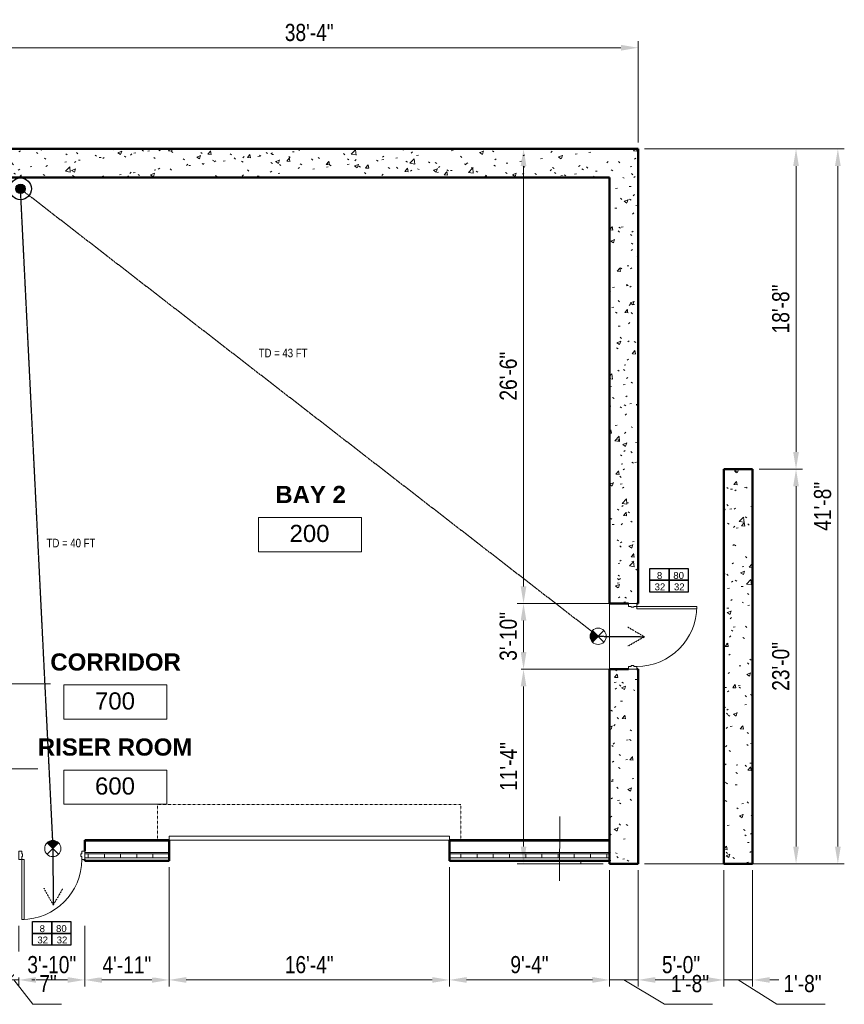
# Model space of a CAD drawing. Header units: inches. Extents: x -148 to 1376, y -98 to 590.
# Tile 9 of 9: x 800 to 1376, y -98 to 590. Entities that reach past the tile are written whole.
import ezdxf

# ---------------------------------------------------------------- set-up
doc = ezdxf.new("R2010")
doc.units = ezdxf.units.IN
doc.header["$MEASUREMENT"] = 0
for name, pattern in [('ACAD_ISO03W100', [30, 12, -18]), ('Dash', [0.25, 0.125, -0.125]), ('DASHED2', [0.375, 0.25, -0.125])]:
    doc.linetypes.add(name, pattern=pattern)
for name, color, linetype, lineweight in [('A-ANNO-DIMS', 211, 'Continuous', 9), ('A-AREA-IDEN', 2, 'Continuous', 9), ('A-DOOR', 31, 'Continuous', 13), ('A-DOOR-FRAM', 31, 'Continuous', 20), ('A-DOOR-HDLN', 31, 'Dash', 13), ('A-FLOR', 192, 'Continuous', 13), ('A-WALL', 113, 'Continuous', 13), ('A-WALL-IDEN', 211, 'Continuous', 9), ('A-WALL-PATT', 111, 'Continuous', 50), ('F-LSFT-EGRE', 5, 'Continuous', 30), ('F-PROT-PIPE', 1, 'Continuous', 30), ('L-SITE-WALL', 31, 'Continuous', 13)]:
    doc.layers.add(name, color=color, linetype=linetype, lineweight=lineweight)
doc.layers.add('A-ANNO-TEXT', color=7, linetype='Continuous', lineweight=0, transparency=0.2)
doc.layers.add('Exit Sign New', color=1, linetype='Continuous')
doc.styles.add('Arial', font='arial.ttf', dxfattribs={"width": 0.8, "height": 12})
doc.styles.add('Arial_1', font='arial.ttf', dxfattribs={"height": 9})
doc.styles.add('Arial_B', font='arialbd.ttf', dxfattribs={"height": 12})
doc.styles.get("Standard").update_dxf_attribs({"font": 'txt.shx', "height": 108.1875})
doc.dimstyles.new('Continuous_USACE', dxfattribs={"dimscale": 12, "dimtxt": 9.182335, "dimasz": 1, "dimexe": 0.375, "dimexo": 0.375, "dimgap": 0.375, "dimtad": 1, "dimdec": 5, "dimrnd": 0.03125, "dimzin": 3, "dimdsep": 46, "dimlunit": 4, "dimtxsty": 'Arial', "dimsah": 1, "dimcen": 0.09, "dimazin": 0, "dimtfac": 1, "dimtdec": 4, "dimtix": 1, "dimtmove": 1, "dimatfit": 3, "dimfxl": 1, "dimtvp": 1, "dimtfill": 1, "dimfrac": 2, "dimtolj": 1, "dimtzin": 0, "dimlwd": 20, "dimlwe": 20, "dimarcsym": 2})
doc.dimstyles.new('Continuous_USACE_1', dxfattribs={"dimscale": 12, "dimtxt": 9.182335, "dimasz": 1, "dimexe": 0.375, "dimexo": 0.375, "dimgap": 0.375, "dimtad": 1, "dimdec": 5, "dimrnd": 0.03125, "dimzin": 3, "dimdsep": 46, "dimlunit": 4, "dimtxsty": 'Arial', "dimsah": 1, "dimcen": 0.09, "dimazin": 0, "dimtfac": 1, "dimtdec": 4, "dimtix": 1, "dimtmove": 0, "dimatfit": 3, "dimfxl": 1, "dimtvp": 1, "dimtfill": 1, "dimfrac": 2, "dimtolj": 1, "dimtzin": 0, "dimlwd": 20, "dimlwe": 20, "dimarcsym": 2})
doc.dimstyles.new('Continuous_USACE_3', dxfattribs={"dimscale": 12, "dimtxt": 9.182335, "dimasz": 0.75, "dimexe": 0.375, "dimexo": 0.375, "dimgap": 0.375, "dimtad": 1, "dimdec": 5, "dimrnd": 0.03125, "dimzin": 3, "dimdsep": 46, "dimlunit": 4, "dimtxsty": 'Arial', "dimblk1": 'OBLIQUE', "dimsah": 1, "dimcen": 0.09, "dimazin": 0, "dimtfac": 1, "dimtdec": 4, "dimtix": 1, "dimtmove": 1, "dimatfit": 3, "dimfxl": 1, "dimtvp": 1, "dimtfill": 1, "dimfrac": 2, "dimtolj": 1, "dimtzin": 0, "dimlwd": 20, "dimlwe": 20, "dimarcsym": 2})
pattern_1 = [(50, (3283.594, -2267.219), (27.5427, -2.40992), [2.88, -31.68]), (355, (3283.594, -2267.22), (-5.32784, 28.88427), [2.304, -25.344]), (100.451, (3285.89, -2267.42), (22.21532, 26.47393), [2.448, -26.924]), (46.184, (3283.594, -2259.54), (40.98187, -6.35642), [4.32, -47.52]), (96.636, (3287.01, -2260.07), (35.89075, 37.4062), [3.671, -40.386]), (351.184, (3283.594, -2259.54), (35.89097, 37.4062), [3.456, -38.016]), (21, (3287.434, -2261.459), (22.92104, -15.46073), [2.88, -31.68]), (326, (3287.434, -2261.46), (9.34353, 27.84574), [2.304, -25.344]), (71.451, (3289.344, -2262.747), (32.26477, 12.38442), [2.448, -26.924]), (37.5, (3283.594, -2267.219), (0.466855, 12.782707), [1.267, -23.77, 1.267, -24.461, -25.44]), (37.5, (3283.594, -2267.219), (0.466855, 12.782707), [-50.765, 1.267, -24.173]), (7.5, (3283.594, -2267.219), (10.10159, 15.14509), [1.267, -13.402, 1.267, -23.194, -9.696]), (7.5, (3283.594, -2267.219), (10.10159, 15.14509), [-39.13, 1.267, -8.429]), (327.5, (3275.031, -2267.219), (20.49916, -0.86578), [1.267, -8.333, 1.267, -28.685, -39.744]), (327.5, (3275.031, -2267.219), (20.49916, -0.86578), [-39.552, 1.267, -38.477]), (317.5, (3271.19, -2267.219), (22.39478, 3.84429), [1.267, -11.213, 1.267, -18.624, -28.224]), (317.5, (3271.19, -2267.219), (22.39478, 3.84429), [-32.371, 1.267, -26.957])]

# ---------------------------------------------------------------- blocks, each defined once
blk = doc.blocks.new('*U11')
at = {"layer": 'Exit Sign New', "lineweight": 13}
blk.add_hatch(color=256, dxfattribs=at).paths.add_polyline_path([(2.01, 2, 0.414214), (-2, 2.01), (0, 0)])
for p, q in [((-2.01, -2), (2.01, 2)), ((-2, 2.01), (2, -2.01))]:
    blk.add_line(p, q, dxfattribs=at)
blk.add_circle((0, 0), 2.84, dxfattribs=at)
blk = doc.blocks.new('*U19')
at = {"layer": 'F-PROT-PIPE', "ltscale": 0.010417}
h = blk.add_hatch(color=5, dxfattribs=at)
edge = h.paths.add_edge_path()
edge.add_arc((0, 0), 4.36, 0, 360)
for radius in [10.06, 4.36]:
    blk.add_circle((0, 0, 0), radius, dxfattribs=at)
blk = doc.blocks.new('Door-Overhead-Rolling - 196__ x 196__-386396-ARCHITECTURAL FLOOR PLAN')
at = {"layer": 'A-DOOR', "lineweight": 9}
for p, q in [((98, -7.1875), (-98, -7.1875)), ((-98, -7.1875), (-98, -10.1875)), ((-98, -10.1875), (98, -10.1875)), ((98, -10.1875), (98, -7.1875))]:
    blk.add_line(p, q, dxfattribs=at)
at = {"layer": 'A-DOOR-HDLN'}
for p, q in [((-106, -7.1875), (-106, -32.1875)), ((106, -7.1875), (106, -32.1875)), ((-106, -32.1875), (106, -32.1875))]:
    blk.add_line(p, q, dxfattribs=at)
blk = doc.blocks.new('Door-Passage-Single-Flush - 42_ x 84_-580516-ARCHITECTURAL FLOOR PLAN')
at = {"layer": 'A-DOOR', "lineweight": 20}
for p, q in [((21, 48.4375), (19.25, 48.4375)), ((19.25, 48.4375), (19.25, 6.4375)), ((21, 6.4375), (21, 48.4375)), ((19.25, 6.4375), (21, 6.4375))]:
    blk.add_line(p, q, dxfattribs=at)
at = {"layer": 'A-DOOR', "lineweight": 9}
blk.add_arc((21, 6.4375), 42, 90, 180, dxfattribs=at)
at = {"layer": 'A-DOOR-FRAM'}
for p, q in [((-21, 6.4375), (-23, 6.4375)), ((-23, 6.4375), (-23, 0.6875)), ((-23, 0.6875), (-21, 0.6875)), ((-21, 4.5), (-21, 6.4375)), ((-20.375, 4.5), (-21, 4.5)), ((-21, 0.6875), (-21, 2.625)), ((-21, 2.625), (-20.375, 2.625)), ((-20.375, 2.625), (-20.375, 4.5)), ((21, 4.5), (20.375, 4.5)), ((20.375, 4.5), (20.375, 2.625)), ((20.375, 2.625), (21, 2.625)), ((21, 6.4375), (21, 4.5)), ((23, 6.4375), (21, 6.4375)), ((21, 2.625), (21, 0.6875)), ((21, 0.6875), (23, 0.6875)), ((23, 0.6875), (23, 6.4375))]:
    blk.add_line(p, q, dxfattribs=at)
blk = doc.blocks.new('Door-Passage-Single-Flush - 42_ x 84_-580552-ARCHITECTURAL FLOOR PLAN')
at = {"layer": 'A-DOOR', "lineweight": 20}
for p, q in [((19.25, -9.25), (21, -9.25)), ((19.25, -51.25), (19.25, -9.25)), ((21, -9.25), (21, -51.25)), ((21, -51.25), (19.25, -51.25))]:
    blk.add_line(p, q, dxfattribs=at)
at = {"layer": 'A-DOOR', "lineweight": 9}
blk.add_arc((21, -9.25), 42, 180, 270, dxfattribs=at)
at = {"layer": 'A-DOOR-FRAM'}
for p, q in [((-23, -3.5), (-21, -3.5)), ((-23, -9.25), (-23, -3.5)), ((-21, -3.5), (-21, -5.4375)), ((-21, -5.4375), (-20.375, -5.4375)), ((-20.375, -5.4375), (-20.375, -7.3125)), ((20.375, -5.4375), (21, -5.4375)), ((20.375, -7.3125), (20.375, -5.4375)), ((21, -3.5), (23, -3.5)), ((21, -5.4375), (21, -3.5)), ((23, -3.5), (23, -9.25)), ((-21, -9.25), (-23, -9.25)), ((-21, -7.3125), (-21, -9.25)), ((-20.375, -7.3125), (-21, -7.3125)), ((21, -7.3125), (20.375, -7.3125)), ((21, -9.25), (21, -7.3125)), ((23, -9.25), (21, -9.25))]:
    blk.add_line(p, q, dxfattribs=at)
blk = doc.blocks.new('Room Tag - Room Tag-42828-ARCHITECTURAL FLOOR PLAN')
at = {"layer": 'A-AREA-IDEN'}
for p, q in [((-0.375, -0.0625), (-0.375, -0.3125)), ((-0.375, -0.0625), (0.375, -0.0625)), ((0.375, -0.0625), (0.375, -0.3125)), ((-0.375, -0.3125), (0.375, -0.3125))]:
    blk.add_line(p, q, dxfattribs=at)
blk = doc.blocks.new('_Oblique')
at = {"color": 0, "linetype": 'ByBlock', "lineweight": -2}
blk.add_line((-0.5, -0.5), (0.5, 0.5), dxfattribs=at)
blk = doc.blocks.new('*D106')
at = {"layer": 'A-ANNO-DIMS', "color": 0, "lineweight": 20, "transparency": 16777216}
for p, q in [((792, -4.51), (792, -85.8)), ((799, -43.51), (799, -85.8)), ((792, -81.3), (783, -81.3)), ((792, -81.3), (799, -81.3)), ((792, -81.3), (799, -81.3)), ((795.5, -81.3), (808.74, -98.34)), ((808, -81.3), (817, -81.3)), ((808.74, -98.34), (828.69, -98.34))]:
    blk.add_line(p, q, dxfattribs=at)
at = {"layer": 'Defpoints', "color": 0, "transparency": 16777216}
for p in [(792, -0.01), (799, -39.01), (799, -81.3)]:
    blk.add_point(p, dxfattribs=at)
at = {"layer": 'A-ANNO-DIMS', "color": 0, "lineweight": 20, "transparency": 16777216, "xscale": 8.999999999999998, "yscale": 8.999999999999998, "zscale": 8.999999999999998}
blk.add_blockref('_Oblique', (792, -81.3), dxfattribs=at)
at = {"layer": 'A-ANNO-DIMS', "color": 0, "lineweight": 20, "transparency": 16777216, "insert": (813.24, -77.84), "char_height": 12, "width": 13.7311, "attachment_point": 1, "line_spacing_factor": 0.941778, "style": 'Arial', "bg_fill": 3, "box_fill_scale": 1.25, "bg_fill_color": 256, "bg_fill_true_color": 13158600, "bg_fill_transparency": 0}
blk.add_mtext('\\A1;7"', dxfattribs=at)
at = {"layer": 'A-ANNO-DIMS', "color": 0, "transparency": 16777216}
blk.add_solid([(808, -79.8), (808, -82.8), (799, -81.3)], dxfattribs=at)
blk = doc.blocks.new('*D107')
at = {"layer": 'A-ANNO-DIMS', "color": 0, "lineweight": 20, "transparency": 16777216}
for p, q in [((799, -43.51), (799, -85.8)), ((845, -43.51), (845, -85.8)), ((811, -81.3), (833, -81.3))]:
    blk.add_line(p, q, dxfattribs=at)
at = {"layer": 'A-ANNO-DIMS', "color": 0, "transparency": 16777216}
for points in [[(811, -79.3), (811, -83.3), (799, -81.3)], [(833, -79.3), (833, -83.3), (845, -81.3)]]:
    blk.add_solid(points, dxfattribs=at)
at = {"layer": 'Defpoints', "color": 0, "transparency": 16777216}
for p in [(799, -39.01), (845, -39.01)]:
    blk.add_point(p, dxfattribs=at)
at = {"layer": 'A-ANNO-DIMS', "color": 0, "lineweight": 20, "transparency": 16777216, "insert": (822, -70.67), "char_height": 12, "width": 46.7875, "attachment_point": 5, "style": 'Arial', "bg_fill": 3, "box_fill_scale": 1.25, "bg_fill_color": 256, "bg_fill_true_color": 13158600, "bg_fill_transparency": 0}
blk.add_mtext('\\A1;3\'-10"', dxfattribs=at)
at = {"layer": 'Defpoints', "color": 0, "transparency": 16777216}
blk.add_point((845, -81.3), dxfattribs=at)
blk = doc.blocks.new('*D108')
at = {"layer": 'A-ANNO-DIMS', "color": 0, "lineweight": 20, "transparency": 16777216}
for p, q in [((904, -2.51), (904, -85.8)), ((845, -43.51), (845, -85.8)), ((857, -81.3), (892, -81.3))]:
    blk.add_line(p, q, dxfattribs=at)
at = {"layer": 'A-ANNO-DIMS', "color": 0, "transparency": 16777216}
for points in [[(857, -79.3), (857, -83.3), (845, -81.3)], [(892, -79.3), (892, -83.3), (904, -81.3)]]:
    blk.add_solid(points, dxfattribs=at)
at = {"layer": 'Defpoints', "color": 0, "transparency": 16777216}
for p in [(904, 1.99), (845, -39.01)]:
    blk.add_point(p, dxfattribs=at)
at = {"layer": 'A-ANNO-DIMS', "color": 0, "lineweight": 20, "transparency": 16777216, "insert": (874.5, -70.77), "char_height": 12, "width": 46.7875, "attachment_point": 5, "style": 'Arial', "bg_fill": 3, "box_fill_scale": 1.25, "bg_fill_color": 256, "bg_fill_true_color": 13158600, "bg_fill_transparency": 0}
blk.add_mtext('\\A1;4\'-11"', dxfattribs=at)
at = {"layer": 'Defpoints', "color": 0, "transparency": 16777216}
blk.add_point((904, -81.3), dxfattribs=at)
blk = doc.blocks.new('*D109')
at = {"layer": 'A-ANNO-DIMS', "color": 0, "lineweight": 20, "transparency": 16777216}
for p, q in [((904, -2.51), (904, -85.8)), ((1100, -2.51), (1100, -85.8)), ((916, -81.3), (1088, -81.3))]:
    blk.add_line(p, q, dxfattribs=at)
at = {"layer": 'A-ANNO-DIMS', "color": 0, "transparency": 16777216}
for points in [[(916, -79.3), (916, -83.3), (904, -81.3)], [(1088, -79.3), (1088, -83.3), (1100, -81.3)]]:
    blk.add_solid(points, dxfattribs=at)
at = {"layer": 'Defpoints', "color": 0, "transparency": 16777216}
for p in [(904, 1.99), (1100, 1.99), (1100, -81.3)]:
    blk.add_point(p, dxfattribs=at)
at = {"layer": 'A-ANNO-DIMS', "color": 0, "lineweight": 20, "transparency": 16777216, "insert": (1002, -70.67), "char_height": 12, "width": 46.7875, "attachment_point": 5, "style": 'Arial', "bg_fill": 3, "box_fill_scale": 1.25, "bg_fill_color": 256, "bg_fill_true_color": 13158600, "bg_fill_transparency": 0}
blk.add_mtext('\\A1;16\'-4"', dxfattribs=at)
blk = doc.blocks.new('*D110')
at = {"layer": 'A-ANNO-DIMS', "color": 0, "lineweight": 20, "transparency": 16777216}
for p, q in [((1100, -2.51), (1100, -85.8)), ((1212, -4.51), (1212, -85.8)), ((1112, -81.3), (1200, -81.3))]:
    blk.add_line(p, q, dxfattribs=at)
at = {"layer": 'A-ANNO-DIMS', "color": 0, "transparency": 16777216}
for points in [[(1112, -79.3), (1112, -83.3), (1100, -81.3)], [(1200, -79.3), (1200, -83.3), (1212, -81.3)]]:
    blk.add_solid(points, dxfattribs=at)
at = {"layer": 'Defpoints', "color": 0, "transparency": 16777216}
for p in [(1100, 1.99), (1212, -0.01), (1212, -81.3)]:
    blk.add_point(p, dxfattribs=at)
at = {"layer": 'A-ANNO-DIMS', "color": 0, "lineweight": 20, "transparency": 16777216, "insert": (1156, -70.67), "char_height": 12, "width": 38.481, "attachment_point": 5, "style": 'Arial', "bg_fill": 3, "box_fill_scale": 1.25, "bg_fill_color": 256, "bg_fill_true_color": 13158600, "bg_fill_transparency": 0}
blk.add_mtext('\\A1;9\'-4"', dxfattribs=at)
blk = doc.blocks.new('*D111')
at = {"layer": 'A-ANNO-DIMS', "color": 0, "lineweight": 20, "transparency": 16777216}
for p, q in [((1212, -4.51), (1212, -85.8)), ((1232, -4.51), (1232, -85.8)), ((1200, -81.3), (1188, -81.3)), ((1212, -81.3), (1232, -81.3)), ((1212, -81.3), (1232, -81.3)), ((1222, -81.3), (1250.41, -98.34)), ((1244, -81.3), (1256, -81.3)), ((1250.41, -98.34), (1284.03, -98.34))]:
    blk.add_line(p, q, dxfattribs=at)
at = {"layer": 'A-ANNO-DIMS', "color": 0, "transparency": 16777216}
for points in [[(1200, -79.3), (1200, -83.3), (1212, -81.3)], [(1244, -79.3), (1244, -83.3), (1232, -81.3)]]:
    blk.add_solid(points, dxfattribs=at)
at = {"layer": 'Defpoints', "color": 0, "transparency": 16777216}
for p in [(1212, -0.01), (1232, -0.01), (1232, -81.3)]:
    blk.add_point(p, dxfattribs=at)
at = {"layer": 'A-ANNO-DIMS', "color": 0, "lineweight": 20, "transparency": 16777216, "insert": (1254.91, -77.84), "char_height": 12, "width": 38.481, "attachment_point": 1, "line_spacing_factor": 0.941778, "style": 'Arial', "bg_fill": 3, "box_fill_scale": 1.25, "bg_fill_color": 256, "bg_fill_true_color": 13158600, "bg_fill_transparency": 0}
blk.add_mtext('\\A1;1\'-8"', dxfattribs=at)
blk = doc.blocks.new('*D112')
at = {"layer": 'A-ANNO-DIMS', "color": 0, "lineweight": 20, "transparency": 16777216}
for p, q in [((1232, -4.51), (1232, -85.8)), ((1292, -4.51), (1292, -85.8)), ((1244, -81.3), (1280, -81.3))]:
    blk.add_line(p, q, dxfattribs=at)
at = {"layer": 'A-ANNO-DIMS', "color": 0, "transparency": 16777216}
for points in [[(1244, -79.3), (1244, -83.3), (1232, -81.3)], [(1280, -79.3), (1280, -83.3), (1292, -81.3)]]:
    blk.add_solid(points, dxfattribs=at)
at = {"layer": 'Defpoints', "color": 0, "transparency": 16777216}
for p in [(1232, -0.01), (1292, -0.01), (1292, -81.3)]:
    blk.add_point(p, dxfattribs=at)
at = {"layer": 'A-ANNO-DIMS', "color": 0, "lineweight": 20, "transparency": 16777216, "insert": (1262, -70.67), "char_height": 12, "width": 38.481, "attachment_point": 5, "style": 'Arial', "bg_fill": 3, "box_fill_scale": 1.25, "bg_fill_color": 256, "bg_fill_true_color": 13158600, "bg_fill_transparency": 0}
blk.add_mtext('\\A1;5\'-0"', dxfattribs=at)
blk = doc.blocks.new('*D113')
at = {"layer": 'A-ANNO-DIMS', "color": 0, "lineweight": 20, "transparency": 16777216}
for p, q in [((1292, -4.51), (1292, -85.8)), ((1312, -4.51), (1312, -85.8)), ((1280, -81.3), (1268, -81.3)), ((1292, -81.3), (1312, -81.3)), ((1292, -81.3), (1312, -81.3)), ((1302, -81.3), (1329.06, -98.34)), ((1324, -81.3), (1336, -81.3)), ((1329.06, -98.34), (1362.68, -98.34))]:
    blk.add_line(p, q, dxfattribs=at)
at = {"layer": 'A-ANNO-DIMS', "color": 0, "transparency": 16777216}
for points in [[(1280, -79.3), (1280, -83.3), (1292, -81.3)], [(1324, -79.3), (1324, -83.3), (1312, -81.3)]]:
    blk.add_solid(points, dxfattribs=at)
at = {"layer": 'Defpoints', "color": 0, "transparency": 16777216}
for p in [(1292, -0.01), (1312, -0.01), (1312, -81.3)]:
    blk.add_point(p, dxfattribs=at)
at = {"layer": 'A-ANNO-DIMS', "color": 0, "lineweight": 20, "transparency": 16777216, "insert": (1333.56, -77.84), "char_height": 12, "width": 38.481, "attachment_point": 1, "line_spacing_factor": 0.941778, "style": 'Arial', "bg_fill": 3, "box_fill_scale": 1.25, "bg_fill_color": 256, "bg_fill_true_color": 13158600, "bg_fill_transparency": 0}
blk.add_mtext('\\A1;1\'-8"', dxfattribs=at)
blk = doc.blocks.new('*D121')
at = {"layer": 'A-ANNO-DIMS', "color": 0, "lineweight": 20, "transparency": 16777216}
for p, q in [((772, 504.49), (772, 575.2)), ((1232, 504.49), (1232, 575.2)), ((784, 570.7), (1220, 570.7))]:
    blk.add_line(p, q, dxfattribs=at)
at = {"layer": 'A-ANNO-DIMS', "color": 0, "transparency": 16777216}
for points in [[(784, 572.7), (784, 568.7), (772, 570.7)], [(1220, 572.7), (1220, 568.7), (1232, 570.7)]]:
    blk.add_solid(points, dxfattribs=at)
at = {"layer": 'Defpoints', "color": 0, "transparency": 16777216}
for p in [(1232, 570.7), (772, 499.99), (1232, 499.99)]:
    blk.add_point(p, dxfattribs=at)
at = {"layer": 'A-ANNO-DIMS', "color": 0, "lineweight": 20, "transparency": 16777216, "insert": (1002, 581.34), "char_height": 12, "width": 46.7875, "attachment_point": 5, "style": 'Arial', "bg_fill": 3, "box_fill_scale": 1.25, "bg_fill_color": 256, "bg_fill_true_color": 13158600, "bg_fill_transparency": 0}
blk.add_mtext('\\A1;38\'-4"', dxfattribs=at)
blk = doc.blocks.new('*D126')
at = {"layer": 'A-ANNO-DIMS', "color": 0, "lineweight": 20, "transparency": 16777216}
for p, q in [((1207, 135.99), (1147.37, 135.99)), ((1151.87, 11.99), (1151.87, 123.99)), ((1207.5, -0.01), (1147.37, -0.01))]:
    blk.add_line(p, q, dxfattribs=at)
at = {"layer": 'A-ANNO-DIMS', "color": 0, "transparency": 16777216}
for points in [[(1149.87, 123.99), (1153.87, 123.99), (1151.87, 135.99)], [(1149.87, 11.99), (1153.87, 11.99), (1151.87, -0.01)]]:
    blk.add_solid(points, dxfattribs=at)
at = {"layer": 'Defpoints', "color": 0, "transparency": 16777216}
for p in [(1151.87, 135.99), (1211.5, 135.99), (1212, -0.01)]:
    blk.add_point(p, dxfattribs=at)
at = {"layer": 'A-ANNO-DIMS', "color": 0, "lineweight": 20, "transparency": 16777216, "insert": (1141.35, 67.99), "char_height": 12, "width": 46.7875, "attachment_point": 5, "rotation": 90, "style": 'Arial', "bg_fill": 3, "box_fill_scale": 1.25, "bg_fill_color": 256, "bg_fill_true_color": 13158600, "bg_fill_transparency": 0}
blk.add_mtext('\\A1;11\'-4"', dxfattribs=at)
blk = doc.blocks.new('*D127')
at = {"layer": 'A-ANNO-DIMS', "color": 0, "lineweight": 20, "transparency": 16777216}
for p, q in [((1207, 181.99), (1147.37, 181.99)), ((1151.87, 147.99), (1151.87, 169.99)), ((1207, 135.99), (1147.37, 135.99))]:
    blk.add_line(p, q, dxfattribs=at)
at = {"layer": 'A-ANNO-DIMS', "color": 0, "transparency": 16777216}
for points in [[(1149.87, 169.99), (1153.87, 169.99), (1151.87, 181.99)], [(1149.87, 147.99), (1153.87, 147.99), (1151.87, 135.99)]]:
    blk.add_solid(points, dxfattribs=at)
at = {"layer": 'Defpoints', "color": 0, "transparency": 16777216}
for p in [(1211.5, 181.99), (1211.5, 135.99)]:
    blk.add_point(p, dxfattribs=at)
at = {"layer": 'A-ANNO-DIMS', "color": 0, "lineweight": 20, "transparency": 16777216, "insert": (1141.24, 158.99), "char_height": 12, "width": 46.7875, "attachment_point": 5, "rotation": 90, "style": 'Arial', "bg_fill": 3, "box_fill_scale": 1.25, "bg_fill_color": 256, "bg_fill_true_color": 13158600, "bg_fill_transparency": 0}
blk.add_mtext('\\A1;3\'-10"', dxfattribs=at)
at = {"layer": 'Defpoints', "color": 0, "transparency": 16777216}
blk.add_point((1151.87, 181.99), dxfattribs=at)
blk = doc.blocks.new('*D128')
at = {"layer": 'A-ANNO-DIMS', "color": 0, "lineweight": 20, "transparency": 16777216}
for p, q in [((1147.89, 499.99), (1156.37, 499.99)), ((1151.87, 193.99), (1151.87, 487.99)), ((1207, 181.99), (1147.37, 181.99))]:
    blk.add_line(p, q, dxfattribs=at)
at = {"layer": 'A-ANNO-DIMS', "color": 0, "transparency": 16777216}
for points in [[(1149.87, 487.99), (1153.87, 487.99), (1151.87, 499.99)], [(1149.87, 193.99), (1153.87, 193.99), (1151.87, 181.99)]]:
    blk.add_solid(points, dxfattribs=at)
at = {"layer": 'Defpoints', "color": 0, "transparency": 16777216}
for p in [(1143.39, 499.99), (1151.87, 499.99), (1211.5, 181.99)]:
    blk.add_point(p, dxfattribs=at)
at = {"layer": 'A-ANNO-DIMS', "color": 0, "lineweight": 20, "transparency": 16777216, "insert": (1141.24, 340.99), "char_height": 12, "width": 46.7875, "attachment_point": 5, "rotation": 90, "style": 'Arial', "bg_fill": 3, "box_fill_scale": 1.25, "bg_fill_color": 256, "bg_fill_true_color": 13158600, "bg_fill_transparency": 0}
blk.add_mtext('\\A1;26\'-6"', dxfattribs=at)
blk = doc.blocks.new('*D129')
at = {"layer": 'A-ANNO-DIMS', "color": 0, "lineweight": 20, "transparency": 16777216}
for p, q in [((1236.5, 499.99), (1376.14, 499.99)), ((1371.64, 11.99), (1371.64, 487.99)), ((1236.5, -0.01), (1376.14, -0.01))]:
    blk.add_line(p, q, dxfattribs=at)
at = {"layer": 'A-ANNO-DIMS', "color": 0, "transparency": 16777216}
for points in [[(1369.64, 487.99), (1373.64, 487.99), (1371.64, 499.99)], [(1369.64, 11.99), (1373.64, 11.99), (1371.64, -0.01)]]:
    blk.add_solid(points, dxfattribs=at)
at = {"layer": 'Defpoints', "color": 0, "transparency": 16777216}
for p in [(1232, 499.99), (1371.64, 499.99), (1232, -0.01)]:
    blk.add_point(p, dxfattribs=at)
at = {"layer": 'A-ANNO-DIMS', "color": 0, "lineweight": 20, "transparency": 16777216, "insert": (1361.02, 249.99), "char_height": 12, "width": 46.7875, "attachment_point": 5, "rotation": 90, "style": 'Arial', "bg_fill": 3, "box_fill_scale": 1.25, "bg_fill_color": 256, "bg_fill_true_color": 13158600, "bg_fill_transparency": 0}
blk.add_mtext('\\A1;41\'-8"', dxfattribs=at)
blk = doc.blocks.new('*D132')
at = {"layer": 'A-ANNO-DIMS', "color": 0, "lineweight": 20, "transparency": 16777216}
for p, q in [((1316.5, 275.99), (1346.9, 275.99)), ((1342.4, 11.99), (1342.4, 263.99)), ((1316.5, -0.01), (1346.9, -0.01))]:
    blk.add_line(p, q, dxfattribs=at)
at = {"layer": 'A-ANNO-DIMS', "color": 0, "transparency": 16777216}
for points in [[(1340.4, 263.99), (1344.4, 263.99), (1342.4, 275.99)], [(1340.4, 11.99), (1344.4, 11.99), (1342.4, -0.01)]]:
    blk.add_solid(points, dxfattribs=at)
at = {"layer": 'Defpoints', "color": 0, "transparency": 16777216}
for p in [(1312, 275.99), (1342.4, 275.99), (1312, -0.01)]:
    blk.add_point(p, dxfattribs=at)
at = {"layer": 'A-ANNO-DIMS', "color": 0, "lineweight": 20, "transparency": 16777216, "insert": (1331.77, 137.99), "char_height": 12, "width": 46.7875, "attachment_point": 5, "rotation": 90, "style": 'Arial', "bg_fill": 3, "box_fill_scale": 1.25, "bg_fill_color": 256, "bg_fill_true_color": 13158600, "bg_fill_transparency": 0}
blk.add_mtext('\\A1;23\'-0"', dxfattribs=at)
blk = doc.blocks.new('*D133')
at = {"layer": 'A-ANNO-DIMS', "color": 0, "lineweight": 20, "transparency": 16777216}
for p, q in [((1236.5, 499.99), (1346.9, 499.99)), ((1342.4, 287.99), (1342.4, 487.99)), ((1316.5, 275.99), (1346.9, 275.99))]:
    blk.add_line(p, q, dxfattribs=at)
at = {"layer": 'A-ANNO-DIMS', "color": 0, "transparency": 16777216}
for points in [[(1340.4, 487.99), (1344.4, 487.99), (1342.4, 499.99)], [(1340.4, 287.99), (1344.4, 287.99), (1342.4, 275.99)]]:
    blk.add_solid(points, dxfattribs=at)
at = {"layer": 'Defpoints', "color": 0, "transparency": 16777216}
for p in [(1232, 499.99), (1342.4, 499.99), (1312, 275.99)]:
    blk.add_point(p, dxfattribs=at)
at = {"layer": 'A-ANNO-DIMS', "color": 0, "lineweight": 20, "transparency": 16777216, "insert": (1331.77, 387.99), "char_height": 12, "width": 46.7875, "attachment_point": 5, "rotation": 90, "style": 'Arial', "bg_fill": 3, "box_fill_scale": 1.25, "bg_fill_color": 256, "bg_fill_true_color": 13158600, "bg_fill_transparency": 0}
blk.add_mtext('\\A1;18\'-8"', dxfattribs=at)

msp = doc.modelspace()

# ---------------------------------------------------------------- hatches: boundary and pattern name
at = {"layer": 'A-WALL-PATT', "lineweight": 9}
h = msp.add_hatch(dxfattribs=at)
h.set_pattern_fill('FP_1', color=256, style=0, pattern_type=2)
h.set_pattern_definition(pattern_1)
h.paths.add_polyline_path([(1212.001145, 479.99456), (1232.001145, 479.99456), (1232.001145, 499.99456), (792.001145, 499.99456), (792.001145, 479.99456)])
h = msp.add_hatch(dxfattribs=at)
h.set_pattern_fill('FP_1', color=256, style=0, pattern_type=2)
h.set_pattern_definition(pattern_1)
h.paths.add_polyline_path([(1225.251145, -0.00544), (1232.001145, -0.00544), (1232.001145, 135.99456), (1212.001145, 135.99456), (1212.001145, -0.00544)])
h.paths.add_polyline_path([(1231.001145, 181.99456), (1232.001145, 181.99456), (1232.001145, 479.99456), (1212.001145, 479.99456), (1212.001145, 181.99456), (1229.063645, 181.99456)])
h = msp.add_hatch(dxfattribs=at)
h.set_pattern_fill('FP_1', color=256, style=0, pattern_type=2)
h.set_pattern_definition(pattern_1)
h.paths.add_polyline_path([(1312.001145, -0.00544), (1312.001145, 275.99456), (1292.001145, 275.99456), (1292.001145, -0.00544)])
h = msp.add_hatch(dxfattribs=at)
h.set_pattern_fill('FP_3', color=256, style=0, pattern_type=2)
h.set_pattern_definition([(0, (3283.594, -2267.219), (0, 11.331), []), (90, (3283.594, -2267.219), (-11.331, 7e-16), [])])
h.paths.add_polyline_path([(855.207247, 3.99456), (904.001145, 3.99456), (904.001145, 6.99456), (845.001145, 6.99456), (845.001145, 3.99456)])
h.paths.add_polyline_path([(792.001145, 3.99456), (799.001145, 3.99456), (799.001145, 6.99456), (792.001145, 6.99456)])
h.paths.add_polyline_path([(1212.001145, 3.99456), (1212.001145, 6.99456), (1100.001145, 6.99456), (1100.001145, 3.99456)])

# ---------------------------------------------------------------- linework, layer by layer
at = {"color": 3, "linetype": 'DASHED2'}
for p, q in [((823.002716, 10.324167), (800.133971, 472.05717)), ((800.133971, 472.05717), (1204.04546, 159.06749)), ((1204.04546, 159.06749), (1236.332774, 158.77151)), ((822.714761, 10.612928), (823.002716, -29.111956))]:
    msp.add_line(p, q, dxfattribs=at)
at = {"layer": 'A-AREA-IDEN'}
for p, q in [((631.688881, 125.80684), (820.994148, 125.80684)), ((724.289114, 66.322002), (812.244542, 66.322002))]:
    msp.add_line(p, q, dxfattribs=at)
at = {"layer": 'A-FLOR'}
for p, q in [((1212.001145, 181.99456), (1192.001145, 181.99456)), ((1212.001145, 135.99456), (1212.001145, 181.99456)), ((1192.001145, 135.99456), (1212.001145, 135.99456)), ((1192.001145, -0.00544), (1192.001145, 1.99456))]:
    msp.add_line(p, q, dxfattribs=at)
at = {"layer": 'A-WALL', "lineweight": 50}
for p, q in [((904.001145, 16.36956), (845.001145, 16.36956)), ((845.001145, 16.36956), (845.001145, 8.74456)), ((904.001145, 1.99456), (904.001145, 16.36956)), ((1212.001145, 16.36956), (1100.001145, 16.36956)), ((1100.001145, 16.36956), (1100.001145, 1.99456)), ((845.001145, 2.99456), (845.001145, 1.99456)), ((845.001145, 1.99456), (904.001145, 1.99456)), ((1100.001145, 1.99456), (1212.001145, 1.99456))]:
    msp.add_line(p, q, dxfattribs=at)
at = {"layer": 'A-WALL'}
for p, q in [((845.001145, 15.74456), (904.001145, 15.74456)), ((1100.001145, 15.74456), (1212.001145, 15.74456)), ((845.001145, 7.74456), (904.001145, 7.74456)), ((845.001145, 6.99456), (904.001145, 6.99456)), ((1100.001145, 7.74456), (1212.001145, 7.74456)), ((1100.001145, 6.99456), (1212.001145, 6.99456)), ((845.001145, 3.99456), (904.001145, 3.99456)), ((1100.001145, 3.99456), (1212.001145, 3.99456))]:
    msp.add_line(p, q, dxfattribs=at)
at = {"layer": 'F-LSFT-EGRE', "color": 3, "linetype": 'ACAD_ISO03W100', "lineweight": 30, "ltscale": 0.010417}
for p, q in [((1224.828101, 165.522149), (1236.332774, 158.77151)), ((1224.701737, 152.183759), (1236.332774, 158.77151)), ((816.412633, -17.159365), (823.000385, -28.790401)), ((829.751024, -17.285729), (823.000385, -28.790401))]:
    msp.add_line(p, q, dxfattribs=at)
at = {"layer": 'F-LSFT-EGRE', "elevation": 0.000019}
for points in [[(1240.203646, 206.477261), (1253.599623, 206.477261), (1253.599623, 198.211937), (1240.203646, 198.211937)], [(1253.599623, 206.477261), (1266.995599, 206.477261), (1266.995599, 198.211937), (1253.599623, 198.211937)], [(1240.203646, 198.211937), (1253.599623, 198.211937), (1253.599623, 189.946613), (1240.203646, 189.946613)], [(1253.599623, 198.211937), (1266.995599, 198.211937), (1266.995599, 189.946613), (1253.599623, 189.946613)]]:
    msp.add_lwpolyline(points, close=True, dxfattribs=at)
at = {"layer": 'F-LSFT-EGRE'}
for points in [[(808.601968, -40.493884), (821.997944, -40.493884), (821.997944, -48.759208), (808.601968, -48.759208)], [(821.997944, -40.493884), (835.39392, -40.493884), (835.39392, -48.759208), (821.997944, -48.759208)], [(808.601968, -48.759208), (821.997944, -48.759208), (821.997944, -57.024533), (808.601968, -57.024533)], [(821.997944, -48.759208), (835.39392, -48.759208), (835.39392, -57.024533), (821.997944, -57.024533)]]:
    msp.add_lwpolyline(points, close=True, dxfattribs=at)
at = {"layer": 'L-SITE-WALL', "lineweight": 50}
for p, q in [((1232.001145, 499.99456), (772.001145, 499.99456)), ((1232.001145, 181.99456), (1232.001145, 499.99456)), ((792.001145, 479.99456), (1212.001145, 479.99456)), ((1212.001145, 479.99456), (1212.001145, 181.99456)), ((1312.001145, 275.99456), (1292.001145, 275.99456)), ((1292.001145, 275.99456), (1292.001145, -0.00544)), ((1312.001145, -0.00544), (1312.001145, 275.99456)), ((1212.001145, 181.99456), (1225.251145, 181.99456)), ((1231.001145, 181.99456), (1232.001145, 181.99456)), ((1225.251145, 135.99456), (1212.001145, 135.99456)), ((1212.001145, 135.99456), (1212.001145, -0.00544)), ((1232.001145, 135.99456), (1231.001145, 135.99456)), ((1232.001145, -0.00544), (1232.001145, 135.99456)), ((1212.001145, -0.00544), (1232.001145, -0.00544)), ((1292.001145, -0.00544), (1312.001145, -0.00544))]:
    msp.add_line(p, q, dxfattribs=at)

# ---------------------------------------------------------------- block references
at = {"layer": 'A-AREA-IDEN', "xscale": 95.99999999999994, "yscale": 95.99999999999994, "zscale": 95.99999999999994}
for p in [(1002.52307, 248.18381), (866.488952, 131.019603), (866.488952, 71.534766)]:
    msp.add_blockref('Room Tag - Room Tag-42828-ARCHITECTURAL FLOOR PLAN', p, dxfattribs=at)
at = {"layer": 'A-DOOR'}
for name, p, rotation in [('Door-Passage-Single-Flush - 42_ x 84_-580552-ARCHITECTURAL FLOOR PLAN', (1221.751145, 158.99456), 89.99999999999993), ('Door-Overhead-Rolling - 196__ x 196__-386396-ARCHITECTURAL FLOOR PLAN', (1002.001145, 9.18206), 180), ('Door-Passage-Single-Flush - 42_ x 84_-580516-ARCHITECTURAL FLOOR PLAN', (822.001145, 9.43206), 180)]:
    msp.add_blockref(name, p, dxfattribs=dict(at, rotation=rotation))
at = {"layer": 'Exit Sign New', "xscale": 2, "yscale": 2, "zscale": 2, "rotation": 90}
msp.add_blockref('*U11', (1204.045507, 159.067456), dxfattribs=at)
at = {"layer": 'Exit Sign New', "xscale": 2, "yscale": 2, "zscale": 2}
msp.add_blockref('*U11', (822.714727, 10.612881), dxfattribs=at)
at = {"layer": 'F-PROT-PIPE', "ltscale": 0.010417, "xscale": 0.7582635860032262, "yscale": 0.7582635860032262, "zscale": 0.7582635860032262}
msp.add_blockref('*U19', (800.134234, 472.057762, 0.001478), dxfattribs=at)

# ---------------------------------------------------------------- texts
at = {"color": 4, "linetype": 'DASHED2', "style": 'Arial', "width": 0.8}
for s, p in [('TD = 43 FT', (966.676889, 354.207908)), ('TD = 40 FT', (818.371938, 221.295295))]:
    msp.add_text(s, height=6, dxfattribs=at).set_placement(p)
at = {"layer": 'A-ANNO-TEXT', "char_height": 4.79681971, "width": 378.56508796, "attachment_point": 4, "line_spacing_factor": 0.755862}
for s, insert in [('{\\fArial|b0|i0|c0|p39;8}', (1245.109164, 201.486862, 0.000019)), ('{\\fArial|b0|i0|c0|p39; 80}', (1254.729932, 201.565411, 0.000019)), ('{\\fArial|b0|i0|c0|p39;32}', (1243.513398, 193.591917, 0.000019)), ('{\\fArial|b0|i0|c0|p39;32}', (1257.033636, 193.591917, 0.000019)), ('{\\fArial|b0|i0|c0|p39;8}', (813.507486, -45.484284)), ('{\\fArial|b0|i0|c0|p39; 80}', (823.128254, -45.405735)), ('{\\fArial|b0|i0|c0|p39;32}', (811.91172, -53.379228)), ('{\\fArial|b0|i0|c0|p39;32}', (825.431958, -53.379228))]:
    msp.add_mtext(s, dxfattribs=dict(at, insert=insert))
at = {"layer": 'A-AREA-IDEN', "char_height": 12, "attachment_point": 1}
for s, insert, width, style in [('BAY 2', (978.288109, 264.258283), 58.479, 'Arial_B'), ('200', (988.244597, 237.007707), 33.633, 'Arial_1'), ('CORRIDOR', (820.994148, 147.094076), 109.989, 'Arial_B'), ('700', (852.210479, 119.8435), 33.633, 'Arial_1'), ('RISER ROOM', (812.244542, 87.609239), 131.199, 'Arial_B'), ('600', (852.210479, 60.358663), 33.633, 'Arial_1')]:
    msp.add_mtext(s, dxfattribs=dict(at, insert=insert, width=width, style=style))

# ---------------------------------------------------------------- next in the draw order: dimensions: what is measured, and where the dimension line sits
at = {"layer": 'A-ANNO-DIMS', "lineweight": 20}
dim = msp.add_linear_dim(base=(1232.001145, 570.704956), p1=(772.001145, 499.99456), p2=(1232.001145, 499.99456), dimstyle='Continuous_USACE_1', override={"dimpost": '<>', "dimfxl": 460}, dxfattribs=at)
dim.commit()
dim.dimension.update_dxf_attribs({"geometry": '*D121', "text_midpoint": (1002.001145, 581.335924)})
dim = msp.add_linear_dim(base=(799.001145, -81.298146), p1=(792.001145, -0.00544), p2=(799.001145, -39.00544), dimstyle='Continuous_USACE_3', override={"dimpost": '<>', "dimfxl": 39.623226}, dxfattribs=at)
dim.commit()
dim.dimension.update_dxf_attribs({"geometry": '*D106', "text_midpoint": (813.236156, -98.344695), "dimtype": 160})

# ---------------------------------------------------------------- next in the draw order: dimensions: what is measured, and where the dimension line sits
dim = msp.add_linear_dim(base=(845.001145, -81.298146), p1=(799.001145, -39.00544), p2=(845.001145, -39.00544), dimstyle='Continuous_USACE_1', override={"dimpost": '<>', "dimfxl": 46}, dxfattribs=at)
dim.commit()
dim.dimension.update_dxf_attribs({"geometry": '*D107', "text_midpoint": (822.001145, -70.667178)})

# ---------------------------------------------------------------- next in the draw order: dimensions: what is measured, and where the dimension line sits
dim = msp.add_linear_dim(base=(904.001145, -81.298146), p1=(845.001145, -39.00544), p2=(904.001145, 1.99456), dimstyle='Continuous_USACE_1', override={"dimpost": '<>', "dimfxl": 71.84706}, dxfattribs=at)
dim.commit()
dim.dimension.update_dxf_attribs({"geometry": '*D108', "text_midpoint": (874.501145, -70.77359)})

# ---------------------------------------------------------------- next in the draw order: dimensions: what is measured, and where the dimension line sits
dim = msp.add_linear_dim(base=(1100.001145, -81.298146), p1=(904.001145, 1.99456), p2=(1100.001145, 1.99456), dimstyle='Continuous_USACE_1', override={"dimpost": '<>', "dimfxl": 196}, dxfattribs=at)
dim.commit()
dim.dimension.update_dxf_attribs({"geometry": '*D109', "text_midpoint": (1002.001145, -70.67127)})

# ---------------------------------------------------------------- next in the draw order: dimensions: what is measured, and where the dimension line sits
dim = msp.add_linear_dim(base=(1212.001145, -81.298146), p1=(1100.001145, 1.99456), p2=(1212.001145, -0.00544), dimstyle='Continuous_USACE_1', override={"dimpost": '<>', "dimfxl": 112.017856}, dxfattribs=at)
dim.commit()
dim.dimension.update_dxf_attribs({"geometry": '*D110', "text_midpoint": (1156.001145, -70.67127)})

# ---------------------------------------------------------------- next in the draw order: dimensions: what is measured, and where the dimension line sits
dim = msp.add_linear_dim(base=(1232.001145, -81.298146), p1=(1212.001145, -0.00544), p2=(1232.001145, -0.00544), dimstyle='Continuous_USACE', override={"dimpost": '<>', "dimfxl": 20}, dxfattribs=at)
dim.commit()
dim.dimension.update_dxf_attribs({"geometry": '*D111', "text_midpoint": (1254.912344, -98.344695), "dimtype": 160})

# ---------------------------------------------------------------- next in the draw order: dimensions: what is measured, and where the dimension line sits
dim = msp.add_linear_dim(base=(1151.870298, 135.99456), p1=(1212.001145, -0.00544), p2=(1211.501145, 135.99456), angle=90, dimstyle='Continuous_USACE_1', override={"dimpost": '<>', "dimfxl": 136.000919}, dxfattribs=at)
dim.commit()
dim.dimension.update_dxf_attribs({"geometry": '*D126', "text_midpoint": (1141.345741, 67.99456)})
dim = msp.add_linear_dim(base=(1292.001145, -81.298146), p1=(1232.001145, -0.00544), p2=(1292.001145, -0.00544), dimstyle='Continuous_USACE_1', override={"dimpost": '<>', "dimfxl": 60}, dxfattribs=at)
dim.commit()
dim.dimension.update_dxf_attribs({"geometry": '*D112', "text_midpoint": (1262.001145, -70.67127)})

# ---------------------------------------------------------------- next in the draw order: linework, layer by layer
at = {"layer": 'A-WALL-IDEN'}
msp.add_line((1177.033616, -11.933549), (1177.269874, 33.11956), dxfattribs=at)

# ---------------------------------------------------------------- next in the draw order: dimensions: what is measured, and where the dimension line sits
at = {"layer": 'A-ANNO-DIMS', "lineweight": 20}
dim = msp.add_linear_dim(base=(1151.870298, 181.99456), p1=(1211.501145, 135.99456), p2=(1211.501145, 181.99456), angle=90, dimstyle='Continuous_USACE_1', override={"dimpost": '<>', "dimfxl": 46}, dxfattribs=at)
dim.commit()
dim.dimension.update_dxf_attribs({"geometry": '*D127', "text_midpoint": (1141.239329, 158.99456)})
dim = msp.add_linear_dim(base=(1312.001145, -81.298146), p1=(1292.001145, -0.00544), p2=(1312.001145, -0.00544), dimstyle='Continuous_USACE', override={"dimpost": '<>', "dimfxl": 20}, dxfattribs=at)
dim.commit()
dim.dimension.update_dxf_attribs({"geometry": '*D113', "text_midpoint": (1333.561289, -98.344695), "dimtype": 160})

# ---------------------------------------------------------------- next in the draw order: dimensions: what is measured, and where the dimension line sits
for base, p1, p2, override, picture, middle in [((1151.870298, 499.99456), (1211.501145, 181.99456), (1143.385016, 499.99456), {"dimpost": '<>', "dimfxl": 325.213479}, '*D128', (1141.243422, 340.99456)), ((1371.644047, 499.99456), (1232.001145, -0.00544), (1232.001145, 499.99456), {"dimpost": '<>', "dimfxl": 500}, '*D129', (1361.017171, 249.99456))]:
    dim = msp.add_linear_dim(base=base, p1=p1, p2=p2, angle=90, dimstyle='Continuous_USACE_1', override=override, dxfattribs=at)
    dim.commit()
    dim.dimension.update_dxf_attribs({"geometry": picture, "text_midpoint": middle})

# ---------------------------------------------------------------- next in the draw order: dimensions: what is measured, and where the dimension line sits
dim = msp.add_linear_dim(base=(1342.398061, 275.99456), p1=(1312.001145, -0.00544), p2=(1312.001145, 275.99456), angle=90, dimstyle='Continuous_USACE_1', override={"dimpost": '<>', "dimfxl": 276}, dxfattribs=at)
dim.commit()
dim.dimension.update_dxf_attribs({"geometry": '*D132', "text_midpoint": (1331.767093, 137.99456)})

# ---------------------------------------------------------------- next in the draw order: dimensions: what is measured, and where the dimension line sits
dim = msp.add_linear_dim(base=(1342.398061, 499.99456), p1=(1312.001145, 275.99456), p2=(1232.001145, 499.99456), angle=90, dimstyle='Continuous_USACE_1', override={"dimpost": '<>', "dimfxl": 237.8571}, dxfattribs=at)
dim.commit()
dim.dimension.update_dxf_attribs({"geometry": '*D133', "text_midpoint": (1331.771186, 387.99456)})

doc.saveas('drawing.dxf')
